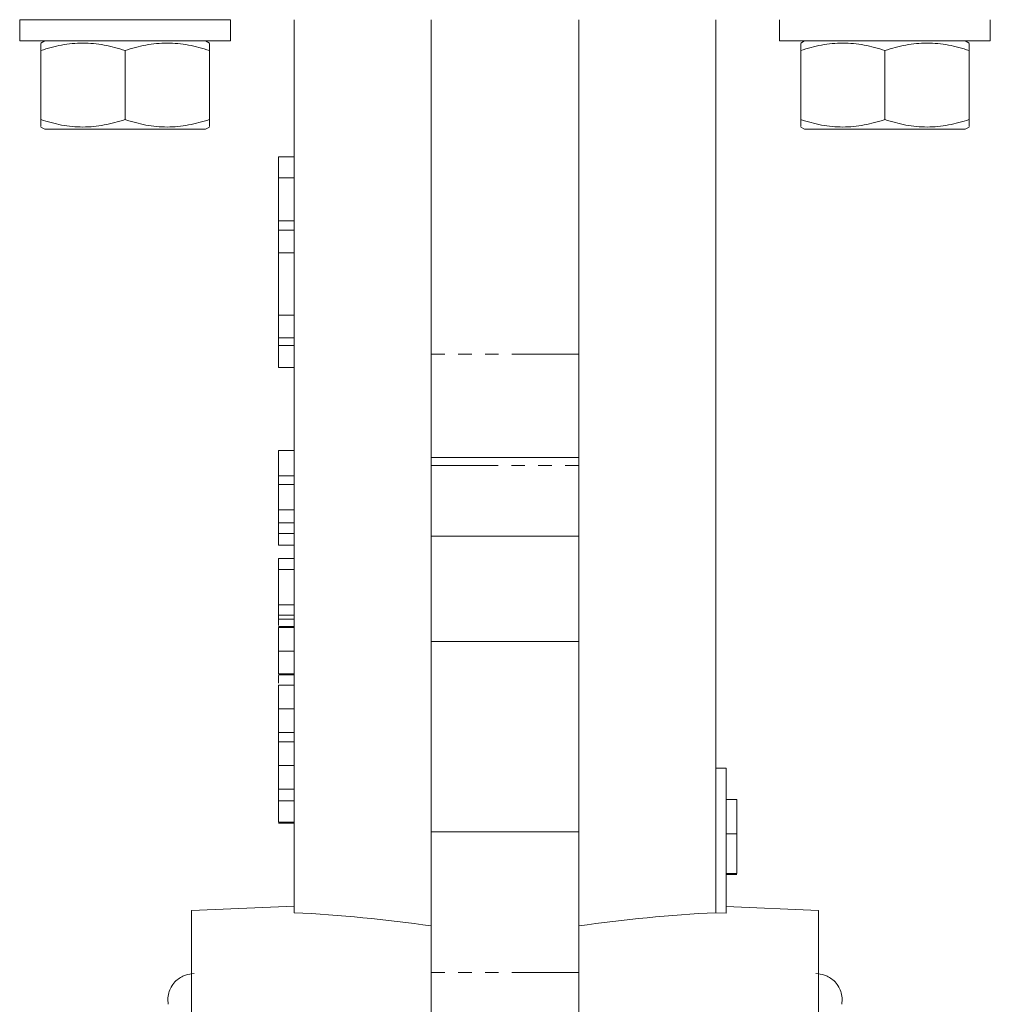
# Model space of a CAD drawing. Header units: millimetres. Extents: x 4 to 852, y -224 to 540.
# Tile 8 of 9: x 743 to 835, y 364 to 457. Entities that reach past the tile are written whole.
import ezdxf

# ---------------------------------------------------------------- set-up
doc = ezdxf.new("R2010")
doc.units = ezdxf.units.MM
doc.linetypes.add('PHANTOM', pattern=[12.7, 6.35, -1.27, 1.27, -1.27, 1.27, -1.27])

msp = doc.modelspace()

# ---------------------------------------------------------------- linework, layer by layer
at = {"color": 7, "linetype": 'Continuous', "lineweight": 15}
for p, q in [((742.96, 457.222), (742.96, 455.222)), ((762.96, 457.222), (742.96, 457.222)), ((762.96, 455.222), (762.96, 457.222)), ((769.022, 372.499), (769.022, 457.222)), ((782.022, 457.222), (782.022, 425.497)), ((796.022, 425.497), (796.022, 457.222)), ((809.022, 457.222), (809.022, 386.222)), ((815.085, 457.222), (815.085, 455.222)), ((835.085, 455.222), (835.085, 457.222)), ((762.96, 455.222), (742.96, 455.222)), ((745.335, 455.222), (744.96, 455.005)), ((760.96, 455.005), (760.585, 455.222)), ((835.085, 455.222), (815.085, 455.222)), ((817.46, 455.222), (817.085, 455.005)), ((833.085, 455.005), (832.71, 455.222)), ((744.96, 454.291), (744.96, 447.753)), ((752.96, 454.291), (752.96, 447.753)), ((760.96, 454.291), (760.96, 447.753)), ((817.085, 454.291), (817.085, 447.753)), ((825.085, 454.291), (825.085, 447.753)), ((833.085, 454.291), (833.085, 447.753)), ((744.96, 447.038), (745.335, 446.822)), ((745.335, 446.822), (752.96, 446.822)), ((752.96, 446.822), (760.585, 446.822)), ((760.585, 446.822), (760.96, 447.038)), ((817.085, 447.038), (817.46, 446.822)), ((817.46, 446.822), (825.085, 446.822)), ((825.085, 446.822), (832.71, 446.822)), ((832.71, 446.822), (833.085, 447.038)), ((769.022, 444.222), (767.522, 444.222)), ((767.522, 442.222), (767.522, 444.222)), ((769.022, 442.222), (767.522, 442.222)), ((767.522, 438.138), (767.522, 442.222)), ((769.022, 438.138), (767.522, 438.138)), ((767.522, 437.264), (767.522, 438.138)), ((769.022, 437.264), (767.522, 437.264)), ((767.522, 435.094), (767.522, 437.264)), ((769.022, 435.094), (767.522, 435.094)), ((767.522, 429.191), (767.522, 435.094)), ((767.522, 429.191), (769.022, 429.191)), ((767.522, 427.026), (767.522, 429.191)), ((769.022, 427.026), (767.522, 427.026)), ((767.522, 426.306), (767.522, 427.026)), ((769.022, 426.306), (767.522, 426.306)), ((767.522, 424.222), (767.522, 426.306)), ((782.022, 425.497), (782.022, 415.696)), ((796.022, 425.497), (796.022, 415.696)), ((769.022, 424.222), (767.522, 424.222)), ((767.522, 416.347), (769.022, 416.347)), ((767.522, 416.347), (767.522, 413.953)), ((796.022, 415.696), (782.022, 415.696)), ((782.022, 415.696), (782.022, 414.917)), ((782.022, 414.917), (782.022, 408.222)), ((796.022, 415.696), (796.022, 414.917)), ((796.022, 414.917), (796.022, 408.222)), ((767.522, 413.116), (769.022, 413.116)), ((767.522, 413.116), (767.522, 410.723)), ((767.522, 409.486), (769.022, 409.486)), ((767.522, 408.468), (769.022, 408.468)), ((767.522, 408.396), (767.522, 408.27)), ((769.022, 407.373), (767.522, 407.373)), ((782.022, 408.222), (796.022, 408.222)), ((782.022, 408.222), (782.022, 398.222)), ((796.022, 408.222), (796.022, 398.222)), ((767.522, 406.116), (769.022, 406.116)), ((767.522, 406.116), (767.522, 405.073)), ((767.522, 405.073), (769.022, 405.073)), ((767.522, 405.073), (767.522, 401.719)), ((767.522, 401.719), (769.022, 401.719)), ((767.522, 401.719), (767.522, 400.732)), ((767.522, 400.732), (769.022, 400.732)), ((767.522, 400.703), (767.522, 400.353)), ((767.522, 400.353), (769.022, 400.353)), ((767.522, 400.353), (767.522, 399.744)), ((769.022, 399.655), (767.522, 399.655)), ((767.522, 399.565), (769.022, 399.565)), ((782.022, 398.222), (796.022, 398.222)), ((782.022, 398.222), (782.022, 380.166)), ((796.022, 398.222), (796.022, 380.166)), ((767.522, 397.321), (769.022, 397.321)), ((767.522, 395.167), (769.022, 395.167)), ((767.522, 395.078), (769.022, 395.078)), ((767.522, 394.992), (767.522, 394.266)), ((767.522, 394.091), (769.022, 394.091)), ((767.522, 391.847), (769.022, 391.847)), ((767.522, 389.603), (769.022, 389.603)), ((767.522, 388.706), (769.022, 388.706)), ((767.522, 386.462), (769.022, 386.462)), ((809.022, 386.222), (809.022, 372.499)), ((810.022, 386.222), (809.022, 386.222)), ((810.022, 386.222), (810.022, 372.457)), ((767.522, 384.219), (769.022, 384.219)), ((767.522, 383.098), (769.022, 383.098)), ((810.022, 383.222), (811.022, 383.222)), ((811.022, 379.988), (811.022, 383.222)), ((767.522, 381.078), (769.022, 381.078)), ((767.522, 380.988), (769.022, 380.988)), ((782.022, 380.166), (796.022, 380.166)), ((782.022, 380.166), (782.022, 366.822)), ((796.022, 380.166), (796.022, 366.822)), ((810.022, 379.988), (811.022, 379.988)), ((811.022, 376.222), (811.022, 379.988)), ((810.022, 376.222), (811.022, 376.222)), ((811.022, 376.132), (810.022, 376.132)), ((769.022, 373.131), (759.272, 372.722)), ((818.772, 372.722), (810.022, 373.089)), ((759.272, 125.722), (759.272, 372.722)), ((810.022, 372.457), (809.022, 372.499)), ((818.772, 372.722), (818.772, 249.222)), ((782.022, 366.822), (782.022, 353.547)), ((796.022, 366.822), (796.022, 353.547))]:
    msp.add_line(p, q, dxfattribs=at)
at = {"color": 8, "linetype": 'PHANTOM', "lineweight": 0}
for p, q in [((796.022, 425.497), (782.022, 425.497)), ((782.022, 414.917), (796.022, 414.917)), ((767.522, 413.953), (769.022, 413.953)), ((767.522, 410.723), (769.022, 410.723)), ((796.022, 366.822), (782.022, 366.822))]:
    msp.add_line(p, q, dxfattribs=at)
at = {"color": 7, "linetype": 'Continuous', "lineweight": 15}
for centre, start_param, end_param in [((761.575, 249.222), 1.417489, 1.51515), ((816.469, 249.222), 1.626442, 1.724103)]:
    msp.add_ellipse(centre, major_axis=(133.896, 0), ratio=0.92212, start_param=start_param, end_param=end_param, dxfattribs=at)
for points, knots in [([(744.96, 454.291), (745.613, 454.508), (746.271, 454.688), (747.6, 454.936), (748.272, 455.005), (749.292, 455.006), (749.634, 454.989), (750.31, 454.924), (750.645, 454.875), (751.646, 454.689), (752.306, 454.509), (752.96, 454.291)], [0, 0, 0, 0, 0.25, 0.25, 0.5, 0.5, 0.625, 0.625, 0.75, 0.75, 1, 1, 1, 1]), ([(744.96, 454.957), (744.96, 454.967), (744.96, 455.002), (744.96, 454.71), (744.96, 454.397), (744.96, 454.291)], [0, 0, 0, 0, 0.22577, 0.737483, 1, 1, 1, 1]), ([(752.96, 454.291), (753.613, 454.508), (754.271, 454.688), (755.6, 454.936), (756.272, 455.005), (757.292, 455.006), (757.634, 454.989), (758.31, 454.924), (758.645, 454.875), (759.646, 454.689), (760.306, 454.509), (760.96, 454.291)], [0, 0, 0, 0, 0.25, 0.25, 0.5, 0.5, 0.625, 0.625, 0.75, 0.75, 1, 1, 1, 1]), ([(760.96, 454.291), (760.96, 454.397), (760.96, 454.705), (760.96, 454.998), (760.96, 454.965), (760.96, 454.954)], [0, 0, 0, 0, 0.2625087, 0.7613843, 1, 1, 1, 1]), ([(817.085, 454.291), (817.738, 454.508), (818.396, 454.688), (819.725, 454.936), (820.397, 455.005), (821.417, 455.006), (821.759, 454.989), (822.435, 454.924), (822.77, 454.875), (823.771, 454.689), (824.431, 454.509), (825.085, 454.291)], [0, 0, 0, 0, 0.25, 0.25, 0.5, 0.5, 0.625, 0.625, 0.75, 0.75, 1, 1, 1, 1]), ([(817.085, 454.957), (817.085, 454.967), (817.085, 455.002), (817.085, 454.71), (817.085, 454.397), (817.085, 454.291)], [0, 0, 0, 0, 0.22577, 0.737483, 1, 1, 1, 1]), ([(825.085, 454.291), (825.738, 454.508), (826.396, 454.688), (827.725, 454.936), (828.397, 455.005), (829.417, 455.006), (829.759, 454.989), (830.435, 454.924), (830.77, 454.875), (831.771, 454.689), (832.431, 454.509), (833.085, 454.291)], [0, 0, 0, 0, 0.25, 0.25, 0.5, 0.5, 0.625, 0.625, 0.75, 0.75, 1, 1, 1, 1]), ([(833.085, 454.291), (833.085, 454.397), (833.085, 454.705), (833.085, 454.998), (833.085, 454.965), (833.085, 454.954)], [0, 0, 0, 0, 0.2625087, 0.7613843, 1, 1, 1, 1]), ([(752.96, 447.753), (752.307, 447.535), (751.649, 447.356), (750.319, 447.107), (749.647, 447.039), (748.627, 447.038), (748.286, 447.055), (747.61, 447.12), (747.274, 447.168), (746.273, 447.355), (745.614, 447.535), (744.96, 447.753)], [0, 0, 0, 0, 0.25, 0.25, 0.5, 0.5, 0.625, 0.625, 0.75, 0.75, 1, 1, 1, 1]), ([(744.96, 447.753), (744.96, 447.647), (744.96, 447.339), (744.96, 447.045), (744.96, 447.079), (744.96, 447.09)], [0, 0, 0, 0, 0.262509, 0.761384, 1, 1, 1, 1]), ([(760.96, 447.753), (760.307, 447.535), (759.649, 447.356), (758.319, 447.107), (757.647, 447.039), (756.627, 447.038), (756.286, 447.055), (755.61, 447.12), (755.274, 447.168), (754.273, 447.355), (753.614, 447.535), (752.96, 447.753)], [0, 0, 0, 0, 0.25, 0.25, 0.5, 0.5, 0.625, 0.625, 0.75, 0.75, 1, 1, 1, 1]), ([(760.96, 447.087), (760.96, 447.076), (760.96, 447.042), (760.96, 447.334), (760.96, 447.647), (760.96, 447.753)], [0, 0, 0, 0, 0.22577, 0.737483, 1, 1, 1, 1]), ([(825.085, 447.753), (824.431, 447.535), (823.774, 447.356), (822.444, 447.107), (821.772, 447.039), (820.752, 447.038), (820.41, 447.055), (819.735, 447.12), (819.399, 447.168), (818.398, 447.355), (817.739, 447.535), (817.085, 447.753)], [0, 0, 0, 0, 0.25, 0.25, 0.5, 0.5, 0.625, 0.625, 0.75, 0.75, 1, 1, 1, 1]), ([(817.085, 447.753), (817.085, 447.647), (817.085, 447.339), (817.085, 447.045), (817.085, 447.079), (817.085, 447.09)], [0, 0, 0, 0, 0.262509, 0.761384, 1, 1, 1, 1]), ([(833.085, 447.753), (832.431, 447.535), (831.774, 447.356), (830.444, 447.107), (829.772, 447.039), (828.752, 447.038), (828.41, 447.055), (827.735, 447.12), (827.399, 447.168), (826.398, 447.355), (825.739, 447.535), (825.085, 447.753)], [0, 0, 0, 0, 0.25, 0.25, 0.5, 0.5, 0.625, 0.625, 0.75, 0.75, 1, 1, 1, 1]), ([(833.085, 447.087), (833.085, 447.076), (833.085, 447.042), (833.085, 447.334), (833.085, 447.647), (833.085, 447.753)], [0, 0, 0, 0, 0.22577, 0.737483, 1, 1, 1, 1]), ([(767.522, 413.953), (767.522, 413.849), (767.522, 413.639), (767.522, 413.376), (767.522, 413.22), (767.522, 413.167)], [0, 0, 0, 0, 0.398785, 0.797668, 1, 1, 1, 1]), ([(767.522, 410.723), (767.522, 410.657), (767.522, 410.53), (767.522, 410.345), (767.522, 410.173), (767.522, 410.012), (767.522, 409.864), (767.522, 409.727), (767.522, 409.602), (767.522, 409.523), (767.522, 409.486)], [0, 0, 0, 0, 0.157891, 0.306795, 0.445675, 0.574557, 0.694631, 0.805977, 0.907764, 1, 1, 1, 1]), ([(767.522, 409.486), (767.522, 409.389), (767.522, 409.2), (767.522, 408.933), (767.522, 408.686), (767.522, 408.54), (767.522, 408.468)], [0, 0, 0, 0, 0.261213, 0.512048, 0.757793, 1, 1, 1, 1]), ([(767.522, 408.468), (767.522, 408.423), (767.522, 408.332), (767.522, 408.209), (767.522, 408.094), (767.522, 407.984), (767.522, 407.887), (767.522, 407.797), (767.522, 407.715), (767.522, 407.642), (767.522, 407.58), (767.522, 407.523), (767.522, 407.477), (767.522, 407.44), (767.522, 407.408), (767.522, 407.388), (767.522, 407.375), (767.522, 407.373), (767.522, 407.373)], [0, 0, 0, 0, 0.056809, 0.113874, 0.170522, 0.227532, 0.285334, 0.343678, 0.403164, 0.464002, 0.525827, 0.589097, 0.653293, 0.719115, 0.786763, 0.855798, 0.926841, 1, 1, 1, 1]), ([(767.522, 399.565), (767.522, 399.556), (767.522, 399.538), (767.522, 399.493), (767.522, 399.431), (767.522, 399.356), (767.522, 399.263), (767.522, 399.155), (767.522, 399.032), (767.522, 398.892), (767.522, 398.741), (767.522, 398.574), (767.522, 398.396), (767.522, 398.205), (767.522, 398.002), (767.522, 397.786), (767.522, 397.558), (767.522, 397.401), (767.522, 397.321)], [0, 0, 0, 0, 0.070681, 0.137505, 0.20149, 0.262892, 0.322578, 0.381001, 0.43822, 0.495795, 0.553466, 0.611689, 0.670615, 0.731564, 0.794165, 0.859433, 0.928201, 1, 1, 1, 1]), ([(767.522, 399.389), (767.522, 399.329), (767.522, 399.126), (767.522, 398.903), (767.522, 398.768), (767.522, 398.76), (767.522, 398.757)], [0, 0, 0, 0, 0.132994, 0.457774, 0.839891, 1, 1, 1, 1]), ([(767.522, 397.321), (767.522, 397.24), (767.522, 397.083), (767.522, 396.853), (767.522, 396.636), (767.522, 396.432), (767.522, 396.24), (767.522, 396.061), (767.522, 395.895), (767.522, 395.745), (767.522, 395.609), (767.522, 395.491), (767.522, 395.391), (767.522, 395.308), (767.522, 395.245), (767.522, 395.201), (767.522, 395.171), (767.522, 395.169), (767.522, 395.167)], [0, 0, 0, 0, 0.074698, 0.145512, 0.213299, 0.278562, 0.342029, 0.404194, 0.465355, 0.526857, 0.587597, 0.646638, 0.704592, 0.761717, 0.819452, 0.878063, 0.937807, 1, 1, 1, 1]), ([(767.522, 394.091), (767.522, 394.09), (767.522, 394.088), (767.522, 394.077), (767.522, 394.058), (767.522, 394.029), (767.522, 393.995), (767.522, 393.951), (767.522, 393.902), (767.522, 393.842), (767.522, 393.777), (767.522, 393.703), (767.522, 393.619), (767.522, 393.532), (767.522, 393.432), (767.522, 393.33), (767.522, 393.216), (767.522, 393.096), (767.522, 392.967), (767.522, 392.831), (767.522, 392.687), (767.522, 392.533), (767.522, 392.373), (767.522, 392.205), (767.522, 392.029), (767.522, 391.908), (767.522, 391.847)], [0, 0, 0, 0, 0.063113, 0.123612, 0.18097, 0.235256, 0.287095, 0.336024, 0.382374, 0.426325, 0.468201, 0.508239, 0.546617, 0.583488, 0.619002, 0.65359, 0.687163, 0.720428, 0.753235, 0.786265, 0.819508, 0.853548, 0.888311, 0.923997, 0.961351, 1, 1, 1, 1]), ([(767.522, 391.847), (767.522, 391.757), (767.522, 391.58), (767.522, 391.323), (767.522, 391.08), (767.522, 390.852), (767.522, 390.644), (767.522, 390.456), (767.522, 390.295), (767.522, 390.157), (767.522, 390.038), (767.522, 389.932), (767.522, 389.837), (767.522, 389.768), (767.522, 389.719), (767.522, 389.689), (767.522, 389.662), (767.522, 389.642), (767.522, 389.622), (767.522, 389.613), (767.522, 389.605), (767.522, 389.604), (767.522, 389.603)], [0, 0, 0, 0, 0.056725, 0.111439, 0.164371, 0.21644, 0.267394, 0.317343, 0.367257, 0.418163, 0.471358, 0.52792, 0.588017, 0.652172, 0.686383, 0.72325, 0.762597, 0.804726, 0.849443, 0.896709, 0.946889, 1, 1, 1, 1]), ([(767.522, 390.232), (767.522, 390.119), (767.522, 389.898), (767.522, 389.586), (767.522, 389.295), (767.522, 389.029), (767.522, 388.79), (767.522, 388.589), (767.522, 388.421), (767.522, 388.337), (767.522, 388.297)], [0, 0, 0, 0, 0.142657, 0.281169, 0.416977, 0.550852, 0.678364, 0.795032, 0.901998, 1, 1, 1, 1]), ([(767.522, 388.706), (767.522, 388.705), (767.522, 388.703), (767.522, 388.692), (767.522, 388.673), (767.522, 388.644), (767.522, 388.611), (767.522, 388.567), (767.522, 388.517), (767.522, 388.457), (767.522, 388.392), (767.522, 388.318), (767.522, 388.234), (767.522, 388.148), (767.522, 388.047), (767.522, 387.945), (767.522, 387.831), (767.522, 387.711), (767.522, 387.582), (767.522, 387.446), (767.522, 387.302), (767.522, 387.149), (767.522, 386.989), (767.522, 386.82), (767.522, 386.644), (767.522, 386.524), (767.522, 386.462)], [0, 0, 0, 0, 0.063113, 0.123612, 0.18097, 0.235256, 0.287095, 0.336024, 0.382374, 0.426325, 0.468201, 0.508239, 0.546617, 0.583488, 0.619002, 0.65359, 0.687163, 0.720428, 0.753235, 0.786265, 0.819508, 0.853548, 0.888311, 0.923997, 0.961351, 1, 1, 1, 1]), ([(767.522, 386.462), (767.522, 386.372), (767.522, 386.196), (767.522, 385.938), (767.522, 385.695), (767.522, 385.467), (767.522, 385.259), (767.522, 385.071), (767.522, 384.911), (767.522, 384.772), (767.522, 384.654), (767.522, 384.548), (767.522, 384.453), (767.522, 384.383), (767.522, 384.334), (767.522, 384.304), (767.522, 384.277), (767.522, 384.258), (767.522, 384.238), (767.522, 384.228), (767.522, 384.22), (767.522, 384.219), (767.522, 384.219)], [0, 0, 0, 0, 0.056725, 0.111439, 0.164371, 0.21644, 0.267394, 0.317343, 0.367257, 0.418163, 0.471358, 0.52792, 0.588017, 0.652172, 0.686383, 0.72325, 0.762597, 0.804726, 0.849443, 0.896709, 0.946889, 1, 1, 1, 1]), ([(767.522, 384.892), (767.522, 384.835), (767.522, 384.724), (767.522, 384.533), (767.522, 384.33), (767.522, 384.111), (767.522, 383.878), (767.522, 383.631), (767.522, 383.369), (767.522, 383.19), (767.522, 383.098)], [0, 0, 0, 0, 0.125625, 0.247619, 0.368528, 0.488104, 0.609878, 0.735382, 0.864448, 1, 1, 1, 1]), ([(767.522, 383.098), (767.522, 383.03), (767.522, 382.896), (767.522, 382.699), (767.522, 382.512), (767.522, 382.334), (767.522, 382.167), (767.522, 382.007), (767.522, 381.858), (767.522, 381.72), (767.522, 381.592), (767.522, 381.477), (767.522, 381.377), (767.522, 381.289), (767.522, 381.215), (767.522, 381.154), (767.522, 381.108), (767.522, 381.088), (767.522, 381.078)], [0, 0, 0, 0, 0.068499, 0.134572, 0.198208, 0.259784, 0.319951, 0.379508, 0.438814, 0.498497, 0.558182, 0.617438, 0.677522, 0.737959, 0.80033, 0.86409, 0.930622, 1, 1, 1, 1]), ([(759.522, 366.722), (759.236, 366.694), (758.783, 366.65), (758.207, 366.368), (757.771, 366.037), (757.397, 365.584), (757.133, 365.036), (756.999, 364.431), (757.036, 364.023), (757.054, 363.821)], [0, 0, 0, 0, 0.197402, 0.313479, 0.440193, 0.575663, 0.716818, 0.859686, 1, 1, 1, 1]), ([(820.99, 363.821), (821.008, 364.023), (821.045, 364.431), (820.911, 365.036), (820.647, 365.584), (820.273, 366.037), (819.837, 366.368), (819.262, 366.65), (818.808, 366.694), (818.522, 366.722)], [0, 0, 0, 0, 0.140314, 0.283182, 0.424337, 0.559807, 0.686521, 0.802598, 1, 1, 1, 1])]:
    msp.add_open_spline(points, degree=3, knots=knots, dxfattribs=at)

doc.saveas('drawing.dxf')
